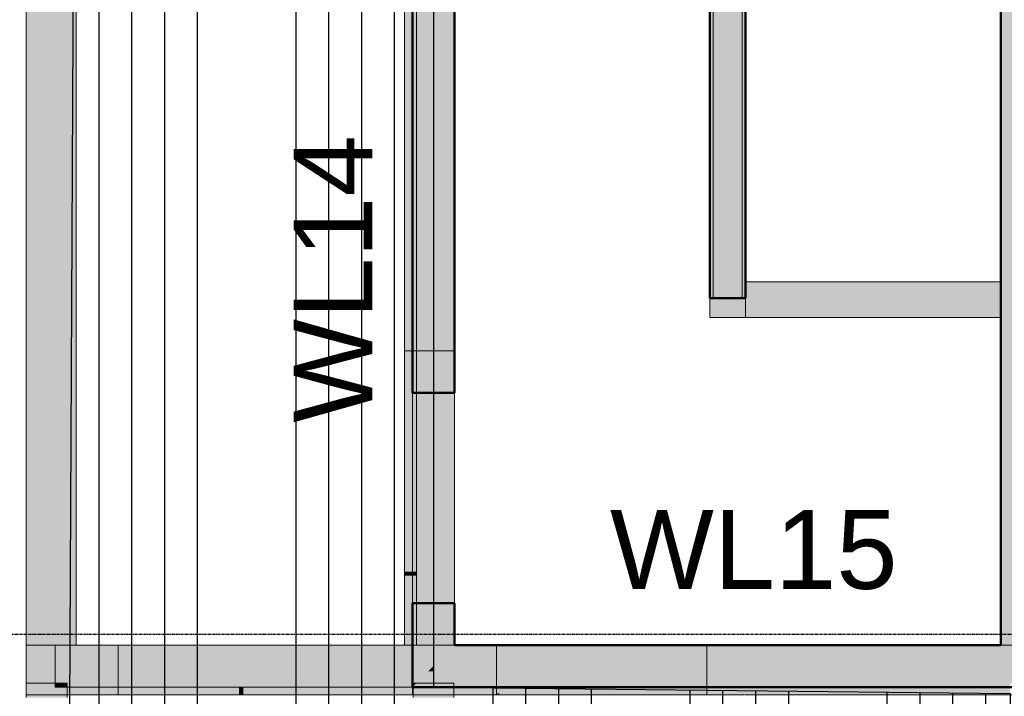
# Model space of a CAD drawing. Header units: inches. Extents: x -4126 to -1814, y 9773 to 12338.
# Tile 99 of 113: x -2715 to -2528, y 11835 to 11964. Entities that reach past the tile are written whole.
import ezdxf

# ---------------------------------------------------------------- set-up
doc = ezdxf.new("R2010")
doc.units = ezdxf.units.IN
doc.header["$MEASUREMENT"] = 0
doc.linetypes.add('Grid Line 1_2_', pattern=[0.875, 0.5, -0.125, 0.125, -0.125])
for name, color, linetype, lineweight in [('A-WALL', 113, 'Continuous', 13), ('I-WALL', 2, 'Continuous', 13), ('S-GRID', 1, 'Continuous', 9)]:
    doc.layers.add(name, color=color, linetype=linetype, lineweight=lineweight)
doc.layers.add('LOAD_HATCH', color=8, linetype='Continuous')
doc.layers.add('loads', color=1, linetype='Continuous')
doc.styles.add('Arial', font='Arial.ttf', dxfattribs={"height": 18})

# ---------------------------------------------------------------- blocks, each defined once
blk = doc.blocks.new('CTR - 1st Phase - Common Walls_rvt-1-FRAMING PLAN - 1ST FLOOR')
at = {"layer": 'I-WALL', "lineweight": 5, "transparency": 33554585}
for points in [[(-2706.07, 11835.98), (-2706.07, 11837.19), (-2708.32, 11837.19), (-2708.32, 11837.94), (-2713.82, 11837.94), (-2713.82, 11835.98), (-2706.21, 11835.98)], [(-2706.13, 11837.19), (-2706.07, 11837.19), (-2706.07, 11837.94), (-2708.32, 11837.94), (-2708.32, 11837.19)], [(-2640.2, 11837.19), (-2636.32, 11837.19), (-2636.32, 11837.94), (-2639.57, 11837.94), (-2640.2, 11837.31)], [(-2640.2, 11837.31), (-2639.57, 11837.94), (-2640.2, 11837.94)], [(-2632.45, 11835.98), (-2632.45, 11837.19), (-2640.2, 11837.19), (-2640.2, 11835.98), (-2635.18, 11835.98)], [(-2636.32, 11837.19), (-2632.45, 11837.19), (-2632.45, 11837.94), (-2636.32, 11837.94)], [(-2706.23, 11835.69), (-2706.07, 11835.69), (-2706.07, 11835.98), (-2713.82, 11835.98), (-2713.82, 11835.69)], [(-2706.07, 11835.19), (-2706.07, 11835.69), (-2713.82, 11835.69), (-2713.82, 11835.19), (-2706.26, 11835.19)], [(-2635.58, 11835.69), (-2632.45, 11835.69), (-2632.45, 11835.98), (-2640.2, 11835.98), (-2640.2, 11835.69)], [(-2640.2, 11835.19), (-2632.45, 11835.19), (-2632.45, 11835.69), (-2640.2, 11835.69)]]:
    blk.add_hatch(color=8, dxfattribs=at).paths.add_polyline_path(points, flags=0)
at = {"layer": 'I-WALL', "color": 9}
for p, q in [((-2713.82, 11837.94), (-2713.82, 11835.19)), ((-2713.82, 11837.94), (-2708.32, 11837.94)), ((-2708.32, 11837.94), (-2706.07, 11837.94)), ((-2706.07, 11837.19), (-2706.07, 11837.94)), ((-2706.07, 11835.19), (-2706.07, 11837.19)), ((-2640.2, 11837.31), (-2640.2, 11837.94)), ((-2640.2, 11837.94), (-2640.2, 11837.19)), ((-2640.2, 11837.94), (-2636.32, 11837.94)), ((-2639.57, 11837.94), (-2640.2, 11837.94)), ((-2640.2, 11837.19), (-2640.2, 11837.31)), ((-2640.2, 11837.19), (-2640.2, 11835.19)), ((-2636.32, 11837.94), (-2639.57, 11837.94)), ((-2636.32, 11837.94), (-2632.45, 11837.94)), ((-2632.45, 11837.19), (-2632.45, 11837.94)), ((-2632.45, 11835.19), (-2632.45, 11837.19))]:
    blk.add_line(p, q, dxfattribs=at)
at = {"layer": 'I-WALL', "color": 253}
for p, q in [((-2713.82, 11835.98), (-2713.82, 11837.94)), ((-2708.32, 11837.94), (-2713.82, 11837.94)), ((-2706.07, 11837.94), (-2708.32, 11837.94)), ((-2706.07, 11837.94), (-2706.07, 11837.19)), ((-2706.07, 11837.19), (-2706.07, 11835.98)), ((-2640.2, 11835.98), (-2640.2, 11837.19)), ((-2632.45, 11837.94), (-2636.32, 11837.94)), ((-2632.45, 11837.94), (-2632.45, 11837.19)), ((-2632.45, 11837.19), (-2632.45, 11835.98)), ((-2713.82, 11835.69), (-2713.82, 11835.98)), ((-2713.82, 11835.19), (-2713.82, 11835.69)), ((-2706.07, 11835.98), (-2706.07, 11835.69)), ((-2706.07, 11835.69), (-2706.07, 11835.19)), ((-2640.2, 11835.7), (-2640.2, 11835.98)), ((-2640.2, 11835.19), (-2640.2, 11835.69)), ((-2632.45, 11835.98), (-2632.45, 11835.69)), ((-2632.45, 11835.69), (-2632.45, 11835.19))]:
    blk.add_line(p, q, dxfattribs=at)
blk = doc.blocks.new('CTR - 1st Phase -Stairs _ Elevators_rvt-1-FRAMING PLAN - 1ST FLOOR')
at = {"layer": 'I-WALL', "lineweight": 5, "transparency": 33554585}
for color, points in [(8, [(-2713.82, 11859.19), (-2704.32, 11859.19), (-2704.32, 12081.06), (-2713.82, 12081.06), (-2713.82, 11945.09)]), (8, [(-2639.57, 11893.19), (-2639.57, 12081.06), (-2640.32, 12081.06), (-2640.32, 11893.19)]), (8, [(-2632.32, 11901.19), (-2632.32, 12081.06), (-2639.57, 12081.06), (-2639.57, 11901.19), (-2632.67, 11901.19)]), (8, [(-2520.32, 11859.19), (-2520.32, 12081.06), (-2528.32, 12081.06), (-2528.32, 11859.19), (-2520.75, 11859.19)]), (8, [(-2641.82, 11859.19), (-2640.32, 11859.19), (-2640.32, 12077.19), (-2641.82, 12077.19), (-2641.82, 11893.19)]), (10, [(-2583.7, 11911.19), (-2583.07, 11911.19), (-2583.07, 12028.56), (-2577.57, 12028.56), (-2577.57, 11911.19), (-2576.95, 11911.19), (-2576.95, 12029.19), (-2583.7, 12029.19), (-2583.7, 11914.31)]), (10, [(-2583.07, 11911.19), (-2577.57, 11911.19), (-2577.57, 12028.56), (-2583.07, 12028.56), (-2583.07, 11914.31)]), (10, [(-2576.55, 11907.56), (-2528.32, 11907.56), (-2528.32, 11914.31), (-2576.95, 11914.31), (-2576.93, 11907.56)]), (10, [(-2576.95, 11907.56), (-2576.95, 11911.19), (-2583.7, 11911.19), (-2583.7, 11907.56), (-2577.57, 11907.56)]), (8, [(-2639.57, 11893.19), (-2632.32, 11893.19), (-2632.32, 11901.19), (-2639.57, 11901.19)]), (8, [(-2639.57, 11859.19), (-2639.57, 11893.19), (-2640.32, 11893.19), (-2640.32, 11859.19)]), (8, [(-2632.32, 11859.19), (-2632.32, 11893.19), (-2639.57, 11893.19), (-2639.57, 11859.19)]), (8, [(-2713.82, 11858.4), (-2704.32, 11858.4), (-2704.32, 11859.19), (-2713.82, 11859.19), (-2713.82, 11858.98)]), (8, [(-2704.32, 11854.19), (-2704.32, 11858.4), (-2713.82, 11858.4), (-2713.82, 11854.19)]), (8, [(-2641.82, 11858.4), (-2640.32, 11858.4), (-2640.32, 11859.19), (-2641.82, 11859.19), (-2641.82, 11858.98)]), (8, [(-2641.82, 11845.19), (-2640.32, 11845.19), (-2640.32, 11858.4), (-2641.82, 11858.4), (-2641.82, 11853.19)]), (8, [(-2640.32, 11858.4), (-2639.57, 11858.4), (-2639.57, 11859.19), (-2640.32, 11859.19), (-2640.32, 11858.98)]), (8, [(-2639.57, 11853.19), (-2639.57, 11858.4), (-2640.32, 11858.4), (-2640.32, 11853.19)]), (8, [(-2632.32, 11858.4), (-2632.32, 11859.19), (-2639.57, 11859.19), (-2639.57, 11858.4)]), (8, [(-2636.32, 11845.19), (-2632.32, 11845.19), (-2632.32, 11858.4), (-2639.57, 11858.4), (-2639.57, 11845.19)]), (8, [(-2520.32, 11858.4), (-2520.32, 11859.19), (-2528.32, 11859.19), (-2528.32, 11858.4), (-2520.64, 11858.4)]), (8, [(-2528.32, 11845.19), (-2520.32, 11845.19), (-2520.32, 11858.4), (-2528.32, 11858.4)]), (8, [(-2713.82, 11845.19), (-2704.32, 11845.19), (-2704.32, 11854.19), (-2713.82, 11854.19)]), (8, [(-2639.57, 11845.19), (-2639.57, 11853.19), (-2640.32, 11853.19), (-2640.32, 11845.19)]), (8, [(-2708.32, 11840.19), (-2708.32, 11845.19), (-2713.82, 11845.19), (-2713.82, 11840.19), (-2709.32, 11840.19)]), (8, [(-2674.15, 11840.19), (-2656.32, 11840.19), (-2656.32, 11845.19), (-2696.32, 11845.19), (-2696.32, 11840.19)]), (8, [(-2640.32, 11840.19), (-2637.32, 11840.19), (-2636.32, 11841.19), (-2636.32, 11845.19), (-2640.32, 11845.19)]), (8, [(-2636.32, 11840.19), (-2636.32, 11841.19), (-2637.32, 11840.19)]), (8, [(-2672.95, 11837.19), (-2672.49, 11837.19), (-2672.49, 11840.19), (-2673.32, 11840.19), (-2673.32, 11837.19)]), (8, [(-2640.32, 11837.19), (-2640.2, 11837.31), (-2640.2, 11837.94), (-2639.57, 11837.94), (-2637.32, 11840.19), (-2640.32, 11840.19), (-2640.32, 11837.94)]), (8, [(-2623.78, 11835.98), (-2623.78, 11840.19), (-2624.18, 11840.19), (-2624.18, 11835.98)]), (8, [(-2672.49, 11835.98), (-2672.49, 11837.19), (-2673.32, 11837.19), (-2673.32, 11835.98), (-2672.87, 11835.98)]), (8, [(-2672.87, 11835.69), (-2672.49, 11835.69), (-2672.49, 11835.98), (-2673.32, 11835.98), (-2673.32, 11835.69), (-2672.91, 11835.69)]), (8, [(-2623.78, 11835.69), (-2623.78, 11835.98), (-2624.18, 11835.98), (-2624.18, 11835.69)])]:
    blk.add_hatch(color=color, dxfattribs=at).paths.add_polyline_path(points, flags=0)
h = blk.add_hatch(color=8, dxfattribs=at)
h.paths.add_polyline_path([(-2704.32, 11840.19), (-2696.32, 11840.19), (-2696.32, 11845.19), (-2708.32, 11845.19), (-2708.32, 11840.19)], flags=0)
h.paths.add_polyline_path([(-2653.77, 11840.19), (-2640.32, 11840.19), (-2640.32, 11845.19), (-2656.32, 11845.19), (-2656.32, 11840.19)], flags=0)
h = blk.add_hatch(color=8, dxfattribs=at)
h.paths.add_polyline_path([(-2625.02, 11840.19), (-2624.32, 11840.19), (-2624.32, 11845.19), (-2632.32, 11845.19), (-2636.32, 11841.19), (-2636.32, 11840.19), (-2625.07, 11840.19)], flags=0)
h.paths.add_polyline_path([(-2577.14, 11840.19), (-2523.32, 11840.19), (-2528.32, 11845.19), (-2584.32, 11845.19), (-2584.32, 11840.19), (-2577.18, 11840.19)], flags=0)
h = blk.add_hatch(color=8, dxfattribs=at)
h.paths.add_polyline_path([(-2523.32, 11840.19), (-2520.32, 11840.19), (-2520.32, 11845.19), (-2528.32, 11845.19), (-2528.02, 11844.89)], flags=0)
h.paths.add_polyline_path([(-2636.32, 11841.19), (-2632.32, 11845.19), (-2636.32, 11845.19)], flags=0)
h = blk.add_hatch(color=8, dxfattribs=at)
h.paths.add_polyline_path([(-2584.32, 11835.98), (-2584.32, 11837.19), (-2623.78, 11837.19), (-2623.78, 11835.98), (-2586.24, 11835.98)], flags=0)
h.paths.add_polyline_path([(-2624.18, 11835.98), (-2624.18, 11837.19), (-2624.32, 11837.19), (-2624.32, 11835.98)], flags=0)
h.paths.add_polyline_path([(-2587.27, 11840.19), (-2584.32, 11840.19), (-2584.32, 11845.19), (-2624.32, 11845.19), (-2624.32, 11840.19), (-2623.78, 11840.19)], flags=0)
h = blk.add_hatch(color=8, dxfattribs=at)
h.paths.add_polyline_path([(-2696.32, 11835.69), (-2696.32, 11837.19), (-2706.07, 11837.19), (-2706.07, 11835.69), (-2704.32, 11835.69)], flags=0)
h.paths.add_polyline_path([(-2640.32, 11835.69), (-2640.32, 11837.19), (-2656.32, 11837.19), (-2656.32, 11835.69), (-2653.77, 11835.69)], flags=0)
h.paths.add_polyline_path([(-2708.32, 11837.94), (-2708.32, 11840.19), (-2713.82, 11840.19), (-2713.82, 11837.94), (-2711.57, 11837.94)], flags=0)
h = blk.add_hatch(color=8, dxfattribs=at)
h.paths.add_polyline_path([(-2696.32, 11837.19), (-2696.32, 11840.19), (-2708.32, 11840.19), (-2708.32, 11837.94), (-2706.07, 11837.94), (-2706.07, 11837.19), (-2697.59, 11837.19)], flags=0)
h.paths.add_polyline_path([(-2640.32, 11837.19), (-2640.32, 11840.19), (-2656.32, 11840.19), (-2656.32, 11837.19), (-2653.77, 11837.19)], flags=0)
h = blk.add_hatch(color=8, dxfattribs=at)
h.paths.add_polyline_path([(-2673.32, 11837.19), (-2673.32, 11840.19), (-2673.75, 11840.19), (-2673.75, 11837.19)], flags=0)
h.paths.add_polyline_path([(-2674.15, 11837.19), (-2674.15, 11840.19), (-2696.32, 11840.19), (-2696.32, 11837.19)], flags=0)
h.paths.add_polyline_path([(-2656.32, 11837.19), (-2656.32, 11840.19), (-2671.67, 11840.19), (-2671.67, 11837.19)], flags=0)
h.paths.add_polyline_path([(-2672.06, 11837.19), (-2672.06, 11840.19), (-2672.49, 11840.19), (-2672.49, 11837.19)], flags=0)
h = blk.add_hatch(color=8, dxfattribs=at)
h.paths.add_polyline_path([(-2671.67, 11837.19), (-2671.67, 11840.19), (-2672.06, 11840.19), (-2672.06, 11837.19)], flags=0)
h.paths.add_polyline_path([(-2674.15, 11837.19), (-2673.75, 11837.19), (-2673.75, 11840.19), (-2674.15, 11840.19), (-2674.15, 11837.94)], flags=0)
h = blk.add_hatch(color=8, dxfattribs=at)
h.paths.add_polyline_path([(-2632.45, 11835.98), (-2626.26, 11835.98), (-2626.26, 11837.19), (-2632.45, 11837.19), (-2632.45, 11836.36)], flags=0)
h.paths.add_polyline_path([(-2528.41, 11835.98), (-2528.41, 11837.19), (-2528.84, 11837.19), (-2528.84, 11835.98)], flags=0)
h.paths.add_polyline_path([(-2526.57, 11835.98), (-2526.57, 11837.19), (-2528.02, 11837.19), (-2528.02, 11835.98)], flags=0)
h.paths.add_polyline_path([(-2625.44, 11835.98), (-2625.44, 11837.19), (-2625.87, 11837.19), (-2625.87, 11835.98)], flags=0)
h.paths.add_polyline_path([(-2640.32, 11835.98), (-2640.2, 11835.98), (-2640.2, 11837.19), (-2640.32, 11837.19)], flags=0)
h.paths.add_polyline_path([(-2624.61, 11835.98), (-2624.32, 11835.98), (-2624.32, 11837.19), (-2624.61, 11837.19), (-2624.61, 11837.02)], flags=0)
h.paths.add_polyline_path([(-2584.32, 11835.98), (-2578.38, 11835.98), (-2578.38, 11837.19), (-2584.32, 11837.19)], flags=0)
h.paths.add_polyline_path([(-2529.68, 11835.98), (-2529.68, 11837.19), (-2530.11, 11837.19), (-2530.11, 11835.98)], flags=0)
h.paths.add_polyline_path([(-2530.5, 11835.98), (-2530.5, 11837.19), (-2575.9, 11837.19), (-2575.9, 11835.98)], flags=0)
h.paths.add_polyline_path([(-2577.99, 11835.98), (-2577.56, 11835.98), (-2577.56, 11837.19), (-2577.99, 11837.19)], flags=0)
h.paths.add_polyline_path([(-2576.3, 11835.98), (-2576.3, 11837.19), (-2576.73, 11837.19), (-2576.73, 11835.98)], flags=0)
h.paths.add_polyline_path([(-2518.82, 11837.94), (-2518.82, 11840.19), (-2520.32, 11840.19), (-2520.32, 11837.94)], flags=0)
h = blk.add_hatch(color=8, dxfattribs=at)
h.paths.add_polyline_path([(-2640.32, 11837.19), (-2640.2, 11837.19), (-2640.2, 11837.31)], flags=0)
h.paths.add_polyline_path([(-2639.57, 11837.94), (-2636.32, 11837.94), (-2636.32, 11840.19), (-2637.32, 11840.19)], flags=0)
h = blk.add_hatch(color=8, dxfattribs=at)
h.paths.add_polyline_path([(-2624.32, 11837.19), (-2624.32, 11840.19), (-2624.61, 11840.19), (-2624.61, 11837.19)], flags=0)
h.paths.add_polyline_path([(-2528.41, 11837.19), (-2528.41, 11840.19), (-2528.84, 11840.19), (-2528.84, 11837.19)], flags=0)
h.paths.add_polyline_path([(-2632.32, 11837.19), (-2626.26, 11837.19), (-2626.26, 11840.19), (-2636.32, 11840.19), (-2636.32, 11837.94), (-2632.45, 11837.94), (-2632.45, 11837.19)], flags=0)
h.paths.add_polyline_path([(-2526.57, 11837.19), (-2526.57, 11837.94), (-2521.07, 11837.94), (-2523.32, 11840.19), (-2528.02, 11840.19), (-2528.02, 11837.19)], flags=0)
h.paths.add_polyline_path([(-2575.9, 11837.19), (-2530.5, 11837.19), (-2530.5, 11840.19), (-2575.9, 11840.19)], flags=0)
h.paths.add_polyline_path([(-2625.87, 11837.19), (-2625.44, 11837.19), (-2625.44, 11840.19), (-2625.87, 11840.19)], flags=0)
h.paths.add_polyline_path([(-2576.3, 11837.19), (-2576.3, 11840.19), (-2576.73, 11840.19), (-2576.73, 11837.19)], flags=0)
h.paths.add_polyline_path([(-2584.32, 11837.19), (-2578.38, 11837.19), (-2578.38, 11840.19), (-2584.32, 11840.19)], flags=0)
h.paths.add_polyline_path([(-2577.99, 11837.19), (-2577.56, 11837.19), (-2577.56, 11840.19), (-2577.99, 11840.19)], flags=0)
h.paths.add_polyline_path([(-2529.68, 11837.19), (-2529.68, 11840.19), (-2530.11, 11840.19), (-2530.11, 11837.19)], flags=0)
h = blk.add_hatch(color=8, dxfattribs=at)
h.paths.add_polyline_path([(-2530.11, 11837.19), (-2530.11, 11840.19), (-2530.5, 11840.19), (-2530.5, 11837.19)], flags=0)
h.paths.add_polyline_path([(-2528.32, 11837.19), (-2528.02, 11837.19), (-2528.02, 11840.19), (-2528.41, 11840.19), (-2528.41, 11837.19)], flags=0)
h.paths.add_polyline_path([(-2576.3, 11837.19), (-2575.9, 11837.19), (-2575.9, 11840.19), (-2576.3, 11840.19)], flags=0)
h.paths.add_polyline_path([(-2626.26, 11837.19), (-2625.87, 11837.19), (-2625.87, 11840.19), (-2626.26, 11840.19)], flags=0)
h.paths.add_polyline_path([(-2578.38, 11837.19), (-2577.99, 11837.19), (-2577.99, 11840.19), (-2578.38, 11840.19)], flags=0)
h = blk.add_hatch(color=8, dxfattribs=at)
h.paths.add_polyline_path([(-2528.84, 11837.19), (-2528.84, 11840.19), (-2529.68, 11840.19), (-2529.68, 11837.19), (-2529.22, 11837.19)], flags=0)
h.paths.add_polyline_path([(-2625.02, 11837.19), (-2624.61, 11837.19), (-2624.61, 11840.19), (-2625.44, 11840.19), (-2625.44, 11837.19), (-2625.07, 11837.19)], flags=0)
h.paths.add_polyline_path([(-2577.14, 11837.19), (-2576.73, 11837.19), (-2576.73, 11840.19), (-2577.56, 11840.19), (-2577.56, 11837.19), (-2577.18, 11837.19)], flags=0)
h = blk.add_hatch(color=8, dxfattribs=at)
h.paths.add_polyline_path([(-2624.32, 11837.19), (-2624.18, 11837.19), (-2624.18, 11840.19), (-2624.32, 11840.19)], flags=0)
h.paths.add_polyline_path([(-2623.78, 11837.19), (-2584.32, 11837.19), (-2584.32, 11840.19), (-2623.78, 11840.19)], flags=0)
h = blk.add_hatch(color=8, dxfattribs=at)
h.paths.add_polyline_path([(-2696.32, 11835.98), (-2674.15, 11835.98), (-2674.15, 11837.19), (-2696.32, 11837.19)], flags=0)
h.paths.add_polyline_path([(-2673.75, 11835.98), (-2673.32, 11835.98), (-2673.32, 11837.19), (-2673.75, 11837.19)], flags=0)
h.paths.add_polyline_path([(-2656.32, 11835.98), (-2656.32, 11837.19), (-2671.67, 11837.19), (-2671.67, 11835.98)], flags=0)
h.paths.add_polyline_path([(-2672.06, 11835.98), (-2672.06, 11837.19), (-2672.49, 11837.19), (-2672.49, 11835.98)], flags=0)
h = blk.add_hatch(color=8, dxfattribs=at)
h.paths.add_polyline_path([(-2671.67, 11835.98), (-2671.67, 11837.19), (-2672.06, 11837.19), (-2672.06, 11835.98)], flags=0)
h.paths.add_polyline_path([(-2673.75, 11835.98), (-2673.75, 11837.19), (-2674.15, 11837.19), (-2674.15, 11835.98)], flags=0)
h = blk.add_hatch(color=8, dxfattribs=at)
h.paths.add_polyline_path([(-2530.5, 11835.98), (-2530.11, 11835.98), (-2530.11, 11837.19), (-2530.5, 11837.19)], flags=0)
h.paths.add_polyline_path([(-2626.26, 11835.98), (-2625.87, 11835.98), (-2625.87, 11837.19), (-2626.26, 11837.19), (-2626.26, 11836.88)], flags=0)
h.paths.add_polyline_path([(-2528.32, 11835.98), (-2528.02, 11835.98), (-2528.02, 11837.19), (-2528.41, 11837.19), (-2528.41, 11835.98)], flags=0)
h.paths.add_polyline_path([(-2578.38, 11835.98), (-2577.99, 11835.98), (-2577.99, 11837.19), (-2578.38, 11837.19)], flags=0)
h.paths.add_polyline_path([(-2575.9, 11835.98), (-2575.9, 11837.19), (-2576.3, 11837.19), (-2576.3, 11835.98)], flags=0)
h = blk.add_hatch(color=8, dxfattribs=at)
h.paths.add_polyline_path([(-2528.84, 11835.98), (-2528.84, 11837.19), (-2529.68, 11837.19), (-2529.68, 11835.98), (-2529.22, 11835.98)], flags=0)
h.paths.add_polyline_path([(-2625.44, 11835.98), (-2624.61, 11835.98), (-2624.61, 11837.19), (-2625.44, 11837.19), (-2625.44, 11836.95)], flags=0)
h.paths.add_polyline_path([(-2577.14, 11835.98), (-2576.73, 11835.98), (-2576.73, 11837.19), (-2577.56, 11837.19), (-2577.56, 11835.98), (-2577.18, 11835.98)], flags=0)
h = blk.add_hatch(color=8, dxfattribs=at)
h.paths.add_polyline_path([(-2673.75, 11835.69), (-2673.32, 11835.69), (-2673.32, 11835.98), (-2673.75, 11835.98)], flags=0)
h.paths.add_polyline_path([(-2674.15, 11835.69), (-2674.15, 11835.98), (-2696.32, 11835.98), (-2696.32, 11835.69)], flags=0)
h.paths.add_polyline_path([(-2656.32, 11835.69), (-2656.32, 11835.98), (-2671.67, 11835.98), (-2671.67, 11835.69)], flags=0)
h.paths.add_polyline_path([(-2672.49, 11835.69), (-2672.06, 11835.69), (-2672.06, 11835.98), (-2672.49, 11835.98)], flags=0)
h = blk.add_hatch(color=8, dxfattribs=at)
h.paths.add_polyline_path([(-2671.67, 11835.69), (-2671.67, 11835.98), (-2672.06, 11835.98), (-2672.06, 11835.69)], flags=0)
h.paths.add_polyline_path([(-2673.75, 11835.69), (-2673.75, 11835.98), (-2674.15, 11835.98), (-2674.15, 11835.69)], flags=0)
h = blk.add_hatch(color=8, dxfattribs=at)
h.paths.add_polyline_path([(-2577.56, 11835.69), (-2577.56, 11835.98), (-2577.99, 11835.98), (-2577.99, 11835.69)], flags=0)
h.paths.add_polyline_path([(-2528.41, 11835.69), (-2528.41, 11835.98), (-2528.84, 11835.98), (-2528.84, 11835.69)], flags=0)
h.paths.add_polyline_path([(-2578.38, 11835.69), (-2578.38, 11835.98), (-2584.32, 11835.98), (-2584.32, 11835.69)], flags=0)
h.paths.add_polyline_path([(-2526.57, 11835.69), (-2526.57, 11835.98), (-2528.02, 11835.98), (-2528.02, 11835.69)], flags=0)
h.paths.add_polyline_path([(-2624.32, 11835.69), (-2624.32, 11835.98), (-2624.61, 11835.98), (-2624.61, 11835.69)], flags=0)
h.paths.add_polyline_path([(-2576.73, 11835.69), (-2576.3, 11835.69), (-2576.3, 11835.98), (-2576.73, 11835.98)], flags=0)
h.paths.add_polyline_path([(-2529.68, 11835.69), (-2529.68, 11835.98), (-2530.11, 11835.98), (-2530.11, 11835.69)], flags=0)
h.paths.add_polyline_path([(-2575.9, 11835.69), (-2530.5, 11835.69), (-2530.5, 11835.98), (-2575.9, 11835.98)], flags=0)
h.paths.add_polyline_path([(-2626.26, 11835.69), (-2626.26, 11835.98), (-2632.45, 11835.98), (-2632.45, 11835.69)], flags=0)
h.paths.add_polyline_path([(-2640.2, 11835.69), (-2640.2, 11835.98), (-2640.32, 11835.98), (-2640.32, 11835.69)], flags=0)
h.paths.add_polyline_path([(-2625.44, 11835.69), (-2625.44, 11835.98), (-2625.87, 11835.98), (-2625.87, 11835.69)], flags=0)
h = blk.add_hatch(color=8, dxfattribs=at)
h.paths.add_polyline_path([(-2530.11, 11835.69), (-2530.11, 11835.98), (-2530.5, 11835.98), (-2530.5, 11835.69)], flags=0)
h.paths.add_polyline_path([(-2577.99, 11835.69), (-2577.99, 11835.98), (-2578.38, 11835.98), (-2578.38, 11835.69)], flags=0)
h.paths.add_polyline_path([(-2528.32, 11835.69), (-2528.02, 11835.69), (-2528.02, 11835.98), (-2528.41, 11835.98), (-2528.41, 11835.69)], flags=0)
h.paths.add_polyline_path([(-2575.9, 11835.69), (-2575.9, 11835.98), (-2576.3, 11835.98), (-2576.3, 11835.69)], flags=0)
h.paths.add_polyline_path([(-2625.87, 11835.69), (-2625.87, 11835.98), (-2626.26, 11835.98), (-2626.26, 11835.69)], flags=0)
h = blk.add_hatch(color=8, dxfattribs=at)
h.paths.add_polyline_path([(-2528.84, 11835.69), (-2528.84, 11835.98), (-2529.68, 11835.98), (-2529.68, 11835.69), (-2529.22, 11835.69)], flags=0)
h.paths.add_polyline_path([(-2625.44, 11835.69), (-2624.61, 11835.69), (-2624.61, 11835.98), (-2625.44, 11835.98)], flags=0)
h.paths.add_polyline_path([(-2577.14, 11835.69), (-2576.73, 11835.69), (-2576.73, 11835.98), (-2577.56, 11835.98), (-2577.56, 11835.69), (-2577.18, 11835.69)], flags=0)
h = blk.add_hatch(color=8, dxfattribs=at)
h.paths.add_polyline_path([(-2584.32, 11835.69), (-2584.32, 11835.98), (-2623.78, 11835.98), (-2623.78, 11835.69), (-2586.24, 11835.69)], flags=0)
h.paths.add_polyline_path([(-2624.18, 11835.69), (-2624.18, 11835.98), (-2624.32, 11835.98), (-2624.32, 11835.69)], flags=0)
at = {"layer": 'A-WALL', "color": 253}
for p, q in [((-2583.07, 12028.56), (-2583.07, 11911.19)), ((-2577.57, 12028.56), (-2577.57, 11911.19))]:
    blk.add_line(p, q, dxfattribs=at)
at = {"layer": 'A-WALL', "color": 9}
for p, q in [((-2640.32, 11845.19), (-2708.32, 11845.19)), ((-2708.32, 11845.19), (-2640.32, 11845.19)), ((-2708.32, 11840.19), (-2708.32, 11845.19)), ((-2708.32, 11840.19), (-2708.32, 11845.19)), ((-2640.32, 11845.19), (-2636.32, 11845.19)), ((-2640.32, 11845.19), (-2640.32, 11840.19)), ((-2640.32, 11840.19), (-2640.32, 11845.19)), ((-2636.32, 11845.19), (-2640.32, 11845.19)), ((-2636.32, 11840.19), (-2636.32, 11845.19)), ((-2636.32, 11840.19), (-2636.32, 11845.19)), ((-2708.32, 11837.19), (-2708.32, 11840.19)), ((-2708.32, 11837.19), (-2708.32, 11840.19)), ((-2640.32, 11840.19), (-2640.32, 11837.19)), ((-2640.32, 11837.19), (-2640.32, 11840.19)), ((-2636.32, 11837.19), (-2636.32, 11840.19)), ((-2636.32, 11837.19), (-2636.32, 11840.19)), ((-2674.15, 11837.19), (-2708.32, 11837.19)), ((-2708.32, 11837.19), (-2674.15, 11837.19)), ((-2674.15, 11837.19), (-2673.75, 11837.19)), ((-2673.32, 11837.19), (-2673.75, 11837.19)), ((-2673.75, 11837.19), (-2673.32, 11837.19)), ((-2672.95, 11837.19), (-2673.32, 11837.19)), ((-2673.32, 11837.19), (-2672.95, 11837.19)), ((-2672.49, 11837.19), (-2672.87, 11837.19)), ((-2672.87, 11837.19), (-2672.49, 11837.19)), ((-2672.06, 11837.19), (-2672.49, 11837.19)), ((-2672.49, 11837.19), (-2672.06, 11837.19)), ((-2672.06, 11837.19), (-2671.67, 11837.19)), ((-2640.32, 11837.19), (-2671.67, 11837.19)), ((-2671.67, 11837.19), (-2640.32, 11837.19)), ((-2636.32, 11837.19), (-2640.32, 11837.19)), ((-2640.32, 11837.19), (-2636.32, 11837.19))]:
    blk.add_line(p, q, dxfattribs=at)
at = {"layer": 'A-WALL', "color": 254}
for p, q in [((-2673.75, 11837.19), (-2674.15, 11837.19)), ((-2671.67, 11837.19), (-2672.06, 11837.19))]:
    blk.add_line(p, q, dxfattribs=at)
at = {"layer": 'I-WALL', "color": 9}
for p, q in [((-2713.82, 12077.19), (-2713.82, 11859.19)), ((-2704.32, 11859.19), (-2704.32, 12077.19)), ((-2641.82, 12077.19), (-2641.82, 11901.19)), ((-2632.32, 11901.19), (-2632.32, 12077.19)), ((-2528.32, 12077.19), (-2528.32, 11914.31)), ((-2583.07, 11911.19), (-2577.57, 11911.19)), ((-2528.32, 11907.56), (-2528.32, 11859.19)), ((-2641.82, 11901.19), (-2641.82, 11859.19)), ((-2640.32, 11901.19), (-2641.82, 11901.19)), ((-2632.32, 11901.19), (-2640.32, 11901.19)), ((-2632.32, 11859.19), (-2632.32, 11901.19)), ((-2713.82, 11859.19), (-2713.82, 11854.19)), ((-2704.32, 11854.19), (-2704.32, 11859.19)), ((-2641.82, 11859.19), (-2641.82, 11858.4)), ((-2641.82, 11858.4), (-2641.82, 11854.19)), ((-2632.32, 11858.4), (-2632.32, 11859.19)), ((-2632.32, 11845.19), (-2632.32, 11858.4)), ((-2528.32, 11859.19), (-2528.32, 11858.4)), ((-2528.32, 11858.4), (-2528.32, 11845.19)), ((-2713.82, 11854.19), (-2713.82, 11845.19)), ((-2704.32, 11845.19), (-2704.32, 11854.19)), ((-2641.82, 11854.19), (-2641.82, 11845.19)), ((-2713.82, 11840.19), (-2713.82, 11845.19)), ((-2696.32, 11845.19), (-2704.32, 11845.19)), ((-2656.32, 11845.19), (-2696.32, 11845.19)), ((-2696.32, 11845.19), (-2696.32, 11840.19)), ((-2640.32, 11845.19), (-2656.32, 11845.19)), ((-2656.32, 11840.19), (-2656.32, 11845.19)), ((-2640.32, 11840.19), (-2640.32, 11845.19)), ((-2636.32, 11845.19), (-2640.32, 11845.19)), ((-2640.32, 11840.19), (-2640.32, 11845.19)), ((-2636.32, 11845.19), (-2640.32, 11845.19)), ((-2632.32, 11845.19), (-2636.32, 11845.19)), ((-2528.32, 11845.19), (-2632.32, 11845.19)), ((-2584.32, 11845.19), (-2528.32, 11845.19)), ((-2713.82, 11835.69), (-2713.82, 11840.19)), ((-2696.32, 11840.19), (-2696.32, 11837.19)), ((-2656.32, 11837.19), (-2656.32, 11840.19)), ((-2640.32, 11837.19), (-2640.32, 11840.19)), ((-2640.32, 11837.19), (-2640.32, 11840.19)), ((-2696.32, 11837.19), (-2696.32, 11835.69)), ((-2656.32, 11835.69), (-2656.32, 11837.19)), ((-2713.82, 11835.69), (-2696.32, 11835.69)), ((-2696.32, 11835.69), (-2674.15, 11835.69)), ((-2673.75, 11835.69), (-2674.15, 11835.69)), ((-2674.15, 11835.69), (-2673.75, 11835.69)), ((-2673.75, 11835.69), (-2673.32, 11835.69)), ((-2672.95, 11835.69), (-2673.32, 11835.69)), ((-2673.32, 11835.69), (-2672.95, 11835.69)), ((-2672.49, 11835.69), (-2672.87, 11835.69)), ((-2672.87, 11835.69), (-2672.49, 11835.69)), ((-2672.49, 11835.69), (-2672.06, 11835.69)), ((-2671.67, 11835.69), (-2672.06, 11835.69)), ((-2672.06, 11835.69), (-2671.67, 11835.69)), ((-2671.67, 11835.69), (-2656.32, 11835.69)), ((-2656.32, 11835.69), (-2640.32, 11835.69)), ((-2640.32, 11835.69), (-2626.26, 11835.69)), ((-2625.87, 11835.69), (-2626.26, 11835.69)), ((-2626.26, 11835.69), (-2625.87, 11835.69)), ((-2625.87, 11835.69), (-2625.44, 11835.69)), ((-2625.07, 11835.69), (-2625.44, 11835.69)), ((-2625.44, 11835.69), (-2625.07, 11835.69)), ((-2624.61, 11835.69), (-2624.98, 11835.69)), ((-2624.98, 11835.69), (-2624.61, 11835.69)), ((-2624.61, 11835.69), (-2624.18, 11835.69)), ((-2624.18, 11835.69), (-2623.78, 11835.69)), ((-2623.78, 11835.69), (-2624.18, 11835.69)), ((-2624.18, 11835.69), (-2623.78, 11835.69)), ((-2623.78, 11835.69), (-2578.38, 11835.69)), ((-2577.99, 11835.69), (-2578.38, 11835.69)), ((-2578.38, 11835.69), (-2577.99, 11835.69)), ((-2577.99, 11835.69), (-2577.56, 11835.69)), ((-2577.18, 11835.69), (-2577.56, 11835.69)), ((-2577.56, 11835.69), (-2577.18, 11835.69)), ((-2576.73, 11835.69), (-2577.1, 11835.69)), ((-2577.1, 11835.69), (-2576.73, 11835.69)), ((-2576.73, 11835.69), (-2576.3, 11835.69)), ((-2575.9, 11835.69), (-2576.3, 11835.69)), ((-2576.3, 11835.69), (-2575.9, 11835.69)), ((-2575.9, 11835.69), (-2530.5, 11835.69)), ((-2530.11, 11835.69), (-2530.5, 11835.69)), ((-2530.5, 11835.69), (-2530.11, 11835.69)), ((-2530.11, 11835.69), (-2529.68, 11835.69)), ((-2529.3, 11835.69), (-2529.68, 11835.69)), ((-2529.68, 11835.69), (-2529.3, 11835.69)), ((-2528.84, 11835.69), (-2529.22, 11835.69)), ((-2529.22, 11835.69), (-2528.84, 11835.69)), ((-2528.84, 11835.69), (-2528.41, 11835.69)), ((-2528.02, 11835.69), (-2528.41, 11835.69)), ((-2528.41, 11835.69), (-2528.02, 11835.69)), ((-2528.02, 11835.69), (-2518.82, 11835.69))]:
    blk.add_line(p, q, dxfattribs=at)
at = {"layer": 'I-WALL', "color": 253}
for p, q in [((-2713.82, 11859.19), (-2713.82, 12077.19)), ((-2704.32, 12077.19), (-2704.32, 11859.19)), ((-2641.82, 11859.19), (-2641.82, 12077.19)), ((-2641.82, 11859.19), (-2641.82, 12077.19)), ((-2641.82, 12077.19), (-2641.82, 11859.19)), ((-2639.57, 11893.19), (-2639.57, 12077.19)), ((-2639.57, 12077.19), (-2639.57, 11893.19)), ((-2528.32, 11914.31), (-2528.32, 12077.19)), ((-2632.32, 11997.19), (-2632.32, 11893.19)), ((-2528.32, 11914.31), (-2576.95, 11914.31)), ((-2583.7, 11911.19), (-2583.7, 11907.56)), ((-2576.95, 11907.56), (-2583.7, 11907.56)), ((-2576.95, 11907.56), (-2528.32, 11907.56)), ((-2528.32, 11859.19), (-2528.32, 11907.56)), ((-2640.32, 11901.19), (-2641.82, 11901.19)), ((-2632.32, 11901.19), (-2640.32, 11901.19)), ((-2639.57, 11859.19), (-2639.57, 11893.19)), ((-2639.57, 11893.19), (-2639.57, 11859.19)), ((-2632.32, 11893.19), (-2632.32, 11859.19)), ((-2713.82, 11858.4), (-2713.82, 11859.19)), ((-2713.82, 11854.19), (-2713.82, 11858.4)), ((-2704.32, 11859.19), (-2704.32, 11858.4)), ((-2704.32, 11858.4), (-2704.32, 11854.19)), ((-2641.82, 11858.4), (-2641.82, 11859.19)), ((-2641.82, 11858.4), (-2641.82, 11859.19)), ((-2641.82, 11859.19), (-2641.82, 11858.4)), ((-2641.82, 11854.19), (-2641.82, 11858.4)), ((-2641.82, 11854.19), (-2641.82, 11858.4)), ((-2641.82, 11858.4), (-2641.82, 11854.19)), ((-2639.57, 11858.4), (-2639.57, 11859.19)), ((-2639.57, 11859.19), (-2639.57, 11858.4)), ((-2639.57, 11845.19), (-2639.57, 11858.4)), ((-2639.57, 11858.4), (-2639.57, 11845.19)), ((-2632.32, 11859.19), (-2632.32, 11858.4)), ((-2632.32, 11858.4), (-2632.32, 11845.19)), ((-2528.32, 11858.4), (-2528.32, 11859.19)), ((-2528.32, 11845.19), (-2528.32, 11858.4)), ((-2713.82, 11845.19), (-2713.82, 11854.19)), ((-2704.32, 11854.19), (-2704.32, 11845.19)), ((-2641.82, 11845.19), (-2641.82, 11854.19)), ((-2641.82, 11845.19), (-2641.82, 11854.19)), ((-2641.82, 11854.19), (-2641.82, 11845.19)), ((-2711.57, 11845.19), (-2713.82, 11845.19)), ((-2713.82, 11845.19), (-2708.32, 11845.19)), ((-2713.82, 11845.19), (-2713.82, 11840.19)), ((-2708.32, 11845.19), (-2711.57, 11845.19)), ((-2704.32, 11845.19), (-2708.32, 11845.19)), ((-2708.32, 11845.19), (-2704.32, 11845.19)), ((-2704.32, 11845.19), (-2641.82, 11845.19)), ((-2696.32, 11845.19), (-2696.32, 11840.19)), ((-2656.32, 11845.19), (-2656.32, 11840.19)), ((-2641.82, 11845.19), (-2640.32, 11845.19)), ((-2641.82, 11845.19), (-2640.32, 11845.19)), ((-2640.32, 11845.19), (-2641.82, 11845.19)), ((-2641.82, 11845.19), (-2640.32, 11845.19)), ((-2640.32, 11845.19), (-2641.82, 11845.19)), ((-2640.32, 11845.19), (-2639.57, 11845.19)), ((-2639.57, 11845.19), (-2640.32, 11845.19)), ((-2632.32, 11845.19), (-2636.32, 11845.19)), ((-2632.32, 11845.19), (-2624.32, 11845.19)), ((-2624.32, 11845.19), (-2584.32, 11845.19)), ((-2584.32, 11845.19), (-2624.32, 11845.19)), ((-2624.32, 11845.19), (-2584.32, 11845.19)), ((-2584.32, 11845.19), (-2624.32, 11845.19)), ((-2624.32, 11845.19), (-2586.24, 11845.19)), ((-2624.32, 11840.19), (-2624.32, 11845.19)), ((-2624.32, 11845.19), (-2624.32, 11840.19)), ((-2624.32, 11840.19), (-2624.32, 11845.19)), ((-2624.32, 11845.19), (-2624.32, 11840.19)), ((-2586.24, 11845.19), (-2584.32, 11845.19)), ((-2584.32, 11845.19), (-2584.32, 11840.19)), ((-2584.32, 11845.19), (-2584.32, 11840.19)), ((-2584.32, 11845.19), (-2584.32, 11840.19)), ((-2584.32, 11845.19), (-2584.32, 11840.19)), ((-2528.32, 11845.19), (-2520.32, 11845.19)), ((-2528.32, 11845.19), (-2520.32, 11845.19)), ((-2713.82, 11840.19), (-2713.82, 11837.94)), ((-2696.32, 11840.19), (-2696.32, 11837.19)), ((-2656.32, 11840.19), (-2656.32, 11837.19)), ((-2624.32, 11837.19), (-2624.32, 11840.19)), ((-2624.32, 11840.19), (-2624.32, 11837.19)), ((-2624.32, 11837.19), (-2624.32, 11840.19)), ((-2624.32, 11840.19), (-2624.32, 11837.19)), ((-2584.32, 11840.19), (-2584.32, 11837.19)), ((-2584.32, 11840.19), (-2584.32, 11837.19)), ((-2584.32, 11840.19), (-2584.32, 11837.19)), ((-2584.32, 11840.19), (-2584.32, 11837.19)), ((-2713.82, 11837.94), (-2713.82, 11835.98)), ((-2696.32, 11837.19), (-2696.32, 11835.69)), ((-2656.32, 11837.19), (-2656.32, 11835.69)), ((-2640.32, 11835.98), (-2640.32, 11837.19)), ((-2640.32, 11835.98), (-2640.32, 11837.19)), ((-2624.32, 11835.98), (-2624.32, 11837.19)), ((-2624.32, 11837.19), (-2624.32, 11835.98)), ((-2624.32, 11835.98), (-2624.32, 11837.19)), ((-2624.32, 11837.19), (-2624.32, 11835.98)), ((-2584.32, 11837.19), (-2584.32, 11835.98)), ((-2584.32, 11837.19), (-2584.32, 11835.98)), ((-2584.32, 11837.19), (-2584.32, 11835.98)), ((-2584.32, 11837.19), (-2584.32, 11835.98)), ((-2713.82, 11835.98), (-2713.82, 11835.69)), ((-2706.07, 11835.69), (-2713.82, 11835.69)), ((-2696.32, 11835.69), (-2706.07, 11835.69)), ((-2674.15, 11835.69), (-2696.32, 11835.69)), ((-2673.32, 11835.69), (-2673.75, 11835.69)), ((-2672.06, 11835.69), (-2672.49, 11835.69)), ((-2656.32, 11835.69), (-2671.67, 11835.69)), ((-2640.32, 11835.69), (-2656.32, 11835.69)), ((-2640.32, 11835.69), (-2640.32, 11835.98)), ((-2640.32, 11835.69), (-2640.32, 11835.98)), ((-2640.2, 11835.69), (-2640.32, 11835.69)), ((-2632.45, 11835.69), (-2640.2, 11835.69)), ((-2626.26, 11835.69), (-2632.45, 11835.69)), ((-2625.44, 11835.69), (-2625.87, 11835.69)), ((-2624.32, 11835.69), (-2624.61, 11835.69)), ((-2624.32, 11835.69), (-2624.32, 11835.98)), ((-2624.32, 11835.98), (-2624.32, 11835.69)), ((-2624.32, 11835.69), (-2624.32, 11835.98)), ((-2624.32, 11835.98), (-2624.32, 11835.69)), ((-2624.32, 11835.69), (-2624.18, 11835.69)), ((-2624.18, 11835.69), (-2624.32, 11835.69)), ((-2624.32, 11835.69), (-2624.18, 11835.69)), ((-2624.18, 11835.69), (-2624.32, 11835.69)), ((-2624.18, 11835.69), (-2624.32, 11835.69)), ((-2624.18, 11835.69), (-2623.78, 11835.69)), ((-2623.78, 11835.69), (-2624.18, 11835.69)), ((-2623.78, 11835.69), (-2624.18, 11835.69)), ((-2623.78, 11835.69), (-2584.32, 11835.69)), ((-2584.32, 11835.69), (-2623.78, 11835.69)), ((-2623.78, 11835.69), (-2584.32, 11835.69)), ((-2584.32, 11835.69), (-2623.78, 11835.69)), ((-2584.32, 11835.69), (-2623.78, 11835.69)), ((-2584.32, 11835.98), (-2584.32, 11835.69)), ((-2584.32, 11835.98), (-2584.32, 11835.69)), ((-2584.32, 11835.98), (-2584.32, 11835.69)), ((-2584.32, 11835.98), (-2584.32, 11835.69)), ((-2578.38, 11835.69), (-2584.32, 11835.69)), ((-2577.56, 11835.69), (-2577.99, 11835.69)), ((-2576.3, 11835.69), (-2576.73, 11835.69)), ((-2530.5, 11835.69), (-2575.9, 11835.69)), ((-2529.68, 11835.69), (-2530.11, 11835.69)), ((-2528.41, 11835.69), (-2528.84, 11835.69)), ((-2526.57, 11835.69), (-2528.02, 11835.69))]:
    blk.add_line(p, q, dxfattribs=at)
at = {"layer": 'I-WALL', "color": 53, "lineweight": 50}
for p, q in [((-2583.7, 11911.19), (-2583.7, 12029.19)), ((-2576.95, 12029.19), (-2576.95, 11911.19)), ((-2576.95, 11911.19), (-2583.7, 11911.19))]:
    blk.add_line(p, q, dxfattribs=at)
at = {"layer": 'I-WALL', "color": 254}
for p, q in [((-2583.7, 11911.19), (-2583.7, 12029.19)), ((-2583.7, 12029.19), (-2583.7, 11911.19)), ((-2583.7, 11911.19), (-2583.7, 12029.19)), ((-2576.95, 12029.19), (-2576.95, 11911.19)), ((-2576.95, 12029.19), (-2576.95, 11914.31)), ((-2576.95, 11914.31), (-2576.95, 12029.19)), ((-2576.95, 11914.31), (-2528.32, 11914.31)), ((-2528.32, 11907.56), (-2528.32, 11914.31)), ((-2528.32, 11907.56), (-2528.32, 11914.31)), ((-2583.7, 11911.19), (-2583.07, 11911.19)), ((-2583.7, 11907.56), (-2583.7, 11911.19)), ((-2577.57, 11911.19), (-2576.95, 11911.19)), ((-2576.95, 11911.19), (-2576.95, 11907.56)), ((-2576.95, 11911.19), (-2576.95, 11907.56)), ((-2583.7, 11907.56), (-2576.95, 11907.56)), ((-2528.32, 11907.56), (-2576.95, 11907.56))]:
    blk.add_line(p, q, dxfattribs=at)
at = {"layer": 'I-WALL', "color": 50}
blk.add_line((-2576.95, 11914.31), (-2576.95, 11911.19), dxfattribs=at)
blk.add_line((-2576.95, 11914.31), (-2576.95, 11911.19), dxfattribs=at)

msp = doc.modelspace()

# ---------------------------------------------------------------- hatches: boundary and pattern name
at = {"layer": 'LOAD_HATCH'}
h = msp.add_hatch(dxfattribs=at)
h.set_pattern_fill('ANSI34', color=256, scale=50, angle=45, style=0)
h.paths.add_polyline_path([(-2706.074, 11717.614), (-2704.324, 12077.189), (-2636.324, 12077.189), (-2636.324, 11907.189), (-2636.324, 11837.189), (-2526.574, 11835.977), (-2525.949, 11722.014)])

# ---------------------------------------------------------------- linework, layer by layer
at = {"layer": 'A-WALL', "lineweight": 50}
for p, q in [((-2640.324, 11893.189), (-2640.324, 12077.189)), ((-2632.324, 12077.189), (-2632.324, 11893.189)), ((-2528.324, 11845.189), (-2528.324, 12077.189)), ((-2632.324, 11893.189), (-2640.324, 11893.189)), ((-2640.324, 11837.189), (-2640.324, 11853.189)), ((-2640.324, 11853.189), (-2632.324, 11853.189)), ((-2632.324, 11853.189), (-2632.324, 11845.189)), ((-2632.324, 11845.189), (-2528.324, 11845.189)), ((-2520.324, 11837.189), (-2640.324, 11837.189))]:
    msp.add_line(p, q, dxfattribs=at)
at = {"layer": 'A-WALL'}
for p, q in [((-2640.324, 11853.189), (-2640.324, 11893.189)), ((-2632.324, 11893.189), (-2632.324, 11853.189))]:
    msp.add_line(p, q, dxfattribs=at)
at = {"layer": 'LOAD_HATCH'}
msp.add_lwpolyline([(-2704.324, 12077.189), (-2636.324, 12077.189), (-2636.324, 11907.189), (-2636.324, 11837.189), (-2526.574, 11835.977), (-2525.949, 11722.014), (-2706.074, 11717.614)], close=True, dxfattribs=at)
at = {"layer": 'S-GRID', "linetype": 'Grid Line 1_2_', "lineweight": 30}
msp.add_line((-1814.206, 11847.189), (-4076.95, 11847.189), dxfattribs=at)

# ---------------------------------------------------------------- block references
at = {"lineweight": 5}
for name in ['CTR - 1st Phase -Stairs _ Elevators_rvt-1-FRAMING PLAN - 1ST FLOOR', 'CTR - 1st Phase - Common Walls_rvt-1-FRAMING PLAN - 1ST FLOOR']:
    msp.add_blockref(name, (0, 0), dxfattribs=at)

# ---------------------------------------------------------------- texts
at = {"layer": 'loads', "insert": (-2662.96, 11887.479), "char_height": 15, "width": 29.92125, "attachment_point": 1, "rotation": 90, "style": 'Arial'}
msp.add_mtext('WL14', dxfattribs=at)
at = {"layer": 'loads', "insert": (-2602.739, 11870.892), "char_height": 15, "width": 29.92125, "attachment_point": 1, "style": 'Arial'}
msp.add_mtext('WL15', dxfattribs=at)

doc.saveas('drawing.dxf')
